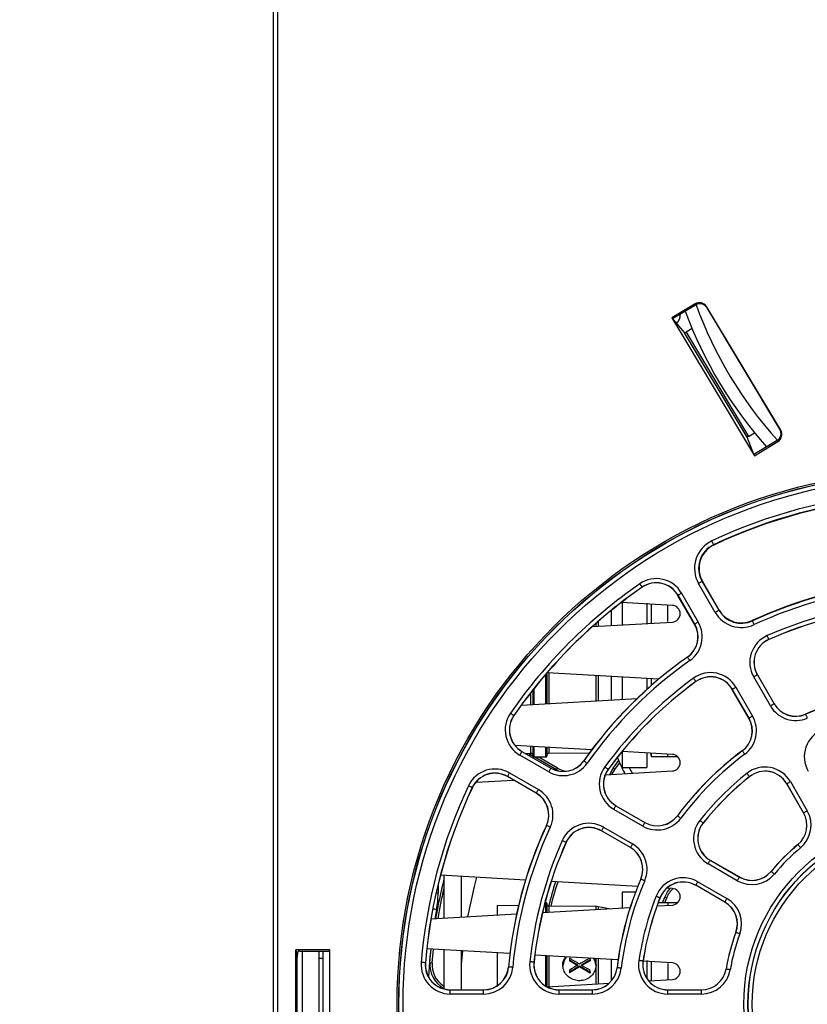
# Paper-space layout 'Sheet1' of a CAD drawing. Header units: millimetres. Extents: x 0 to 420, y 0 to 297.
# Tile 8 of 135: x 38 to 57, y 62 to 86. Entities that reach past the tile are written whole.
import ezdxf

# ---------------------------------------------------------------- set-up
doc = ezdxf.new("R2010")
doc.units = ezdxf.units.MM
doc.layers.add('SLD-0', color=179, linetype='Continuous')
doc.styles.add('SLDTEXTSTYLE1', font='TXT', dxfattribs={"width": 0.75})
doc.styles.add('SLDTEXTSTYLE3', font='TXT', dxfattribs={"width": 0.96})
doc.dimstyles.new('SLDDIMSTYLE2', dxfattribs={"dimtxt": 2.5, "dimasz": 3.302, "dimexe": 0, "dimexo": 0.0625, "dimtad": 1, "dimdec": 0, "dimlfac": 5, "dimrnd": 1e-09, "dimzin": 12, "dimdsep": 46, "dimtxsty": 'SLDTEXTSTYLE1', "dimblk1": 'NONE', "dimblk2": 'NONE', "dimsah": 1, "dimcen": 0.09, "dimadec": 0, "dimazin": 3, "dimtfac": 1, "dimtofl": 0, "dimtmove": 0, "dimatfit": 3, "dimldrblk": 'NONE', "dimfxl": 1, "dimfrac": 2, "dimtolj": 1, "dimtzin": 12, "dimarcsym": 0})
doc.dimstyles.new('SLDDIMSTYLE3', dxfattribs={"dimtxt": 2.5, "dimasz": 3.302, "dimexe": 0, "dimexo": 0.0625, "dimtad": 1, "dimdec": 1, "dimlfac": 5, "dimrnd": 1e-09, "dimzin": 4, "dimdsep": 46, "dimtxsty": 'SLDTEXTSTYLE1', "dimblk1": 'NONE', "dimblk2": 'NONE', "dimsah": 1, "dimcen": 0, "dimadec": 0, "dimazin": 1, "dimtfac": 1, "dimtmove": 0, "dimatfit": 3, "dimldrblk": 'NONE', "dimfxl": 1, "dimfrac": 2, "dimtolj": 1, "dimtzin": 12, "dimarcsym": 0})
doc.dimstyles.new('SLDDIMSTYLE4', dxfattribs={"dimtxt": 2.5, "dimasz": 3.302, "dimexe": 0, "dimexo": 0.0625, "dimtad": 1, "dimdec": 1, "dimlfac": 5, "dimrnd": 1e-09, "dimzin": 12, "dimdsep": 46, "dimtxsty": 'SLDTEXTSTYLE1', "dimblk1": 'NONE', "dimblk2": 'NONE', "dimsah": 1, "dimcen": 0, "dimadec": 0, "dimazin": 3, "dimtfac": 1, "dimtmove": 0, "dimatfit": 3, "dimldrblk": 'NONE', "dimfxl": 1, "dimfrac": 2, "dimtolj": 1, "dimtzin": 12, "dimarcsym": 0})

# ---------------------------------------------------------------- blocks, each defined once
blk = doc.blocks.new('_D_15')
at = {"layer": 'SLD-0', "color": 179}
for p, q in [((47.301, 108.626), (26.795, 108.626)), ((27.295, 105.626), (27.795, 108.626)), ((27.795, 108.626), (28.295, 105.626)), ((27.795, 108.626), (27.795, 105.626)), ((27.795, 47.375), (27.795, 108.626)), ((27.295, 105.626), (28.295, 105.626)), ((27.795, 47.375), (27.295, 50.375)), ((28.295, 50.375), (27.295, 50.375)), ((28.295, 50.375), (27.795, 47.375)), ((27.795, 47.375), (27.795, 50.375)), ((44.214, 47.375), (26.795, 47.375))]:
    blk.add_line(p, q, dxfattribs=at)
at = {"layer": 'SLD-0', "color": 179, "insert": (24.76, 75.23), "char_height": 2.5, "attachment_point": 1, "rotation": 90, "style": 'SLDTEXTSTYLE3'}
blk.add_mtext('306', dxfattribs=at)
blk = doc.blocks.new('_None')
blk = doc.blocks.new('_D_22')
at = {"layer": 'SLD-0', "color": 179}
for p, q in [((177.639, 244.196), (170.681, 237.013)), ((170.681, 237.013), (163.266, 229.357)), ((168.235, 235.206), (170.681, 237.013)), ((170.681, 237.013), (168.594, 234.858)), ((170.681, 237.013), (168.953, 234.51)), ((168.235, 235.206), (168.953, 234.51)), ((163.266, 229.357), (151.443, 229.357))]:
    blk.add_line(p, q, dxfattribs=at)
at = {"layer": 'SLD-0', "color": 179, "char_height": 2.5, "attachment_point": 1, "style": 'SLDTEXTSTYLE3'}
for s, insert in [('%%c', (150.193, 232.392)), ('20.0', (155.213, 232.43))]:
    blk.add_mtext(s, dxfattribs=dict(at, insert=insert))
blk = doc.blocks.new('_D_23')
at = {"layer": 'SLD-0', "color": 179}
for p, q in [((163.999, 261.493), (154.023, 261.493)), ((172.8, 249.896), (163.999, 261.493)), ((171.384, 252.588), (170.588, 251.984)), ((171.384, 252.588), (172.8, 249.896)), ((172.8, 249.896), (170.986, 252.286)), ((172.8, 249.896), (170.588, 251.984)), ((175.52, 246.312), (172.8, 249.896))]:
    blk.add_line(p, q, dxfattribs=at)
at = {"layer": 'SLD-0', "color": 179, "char_height": 2.5, "attachment_point": 1, "style": 'SLDTEXTSTYLE3'}
for s, insert in [('%%c', (152.773, 264.528)), ('9.0', (157.794, 264.566))]:
    blk.add_mtext(s, dxfattribs=dict(at, insert=insert))
blk = doc.blocks.new('_D_24')
at = {"layer": 'SLD-0', "color": 179}
for p, q in [((241.453, 256.697), (250.709, 264.131)), ((250.709, 264.131), (262.532, 264.131)), ((241.453, 256.697), (243.478, 258.965)), ((244.105, 258.186), (243.478, 258.965)), ((241.453, 256.697), (243.792, 258.576)), ((244.105, 258.186), (241.453, 256.697)), ((236.385, 252.627), (241.453, 256.697))]:
    blk.add_line(p, q, dxfattribs=at)
at = {"layer": 'SLD-0', "color": 179, "char_height": 2.5, "attachment_point": 1, "style": 'SLDTEXTSTYLE3'}
for s, insert in [('%%c', (251.047, 267.167)), ('13.0', (256.067, 267.205))]:
    blk.add_mtext(s, dxfattribs=dict(at, insert=insert))
blk = doc.blocks.new('_D_25')
at = {"layer": 'SLD-0', "color": 179}
for p, q in [((240.691, 239.098), (237.146, 235.226)), ((237.146, 235.226), (227.951, 225.18)), ((234.752, 233.35), (237.146, 235.226)), ((237.146, 235.226), (235.121, 233.013)), ((237.146, 235.226), (235.489, 232.675)), ((234.752, 233.35), (235.489, 232.675)), ((227.951, 225.18), (216.128, 225.18))]:
    blk.add_line(p, q, dxfattribs=at)
at = {"layer": 'SLD-0', "color": 179, "char_height": 2.5, "attachment_point": 1, "style": 'SLDTEXTSTYLE3'}
for s, insert in [('%%c', (214.878, 228.215)), ('10.5', (219.898, 228.254))]:
    blk.add_mtext(s, dxfattribs=dict(at, insert=insert))
blk = doc.blocks.new('_D_28')
at = {"layer": 'SLD-0', "color": 179}
for p, q in [((173.264, 174.39), (183.569, 183.365)), ((183.569, 183.365), (193.545, 183.365)), ((173.264, 174.39), (175.198, 176.738)), ((175.855, 175.984), (175.198, 176.738)), ((173.264, 174.39), (175.526, 176.361)), ((175.855, 175.984), (173.264, 174.39)), ((169.87, 171.435), (173.264, 174.39))]:
    blk.add_line(p, q, dxfattribs=at)
at = {"layer": 'SLD-0', "color": 179, "char_height": 2.5, "attachment_point": 1, "style": 'SLDTEXTSTYLE3'}
for s, insert in [('%%c', (183.906, 186.4)), ('9.0', (188.927, 186.438))]:
    blk.add_mtext(s, dxfattribs=dict(at, insert=insert))
blk = doc.blocks.new('_D_30')
at = {"layer": 'SLD-0', "color": 179}
for p, q in [((230.033, 164.087), (234.374, 159.249)), ((236.006, 156.682), (234.374, 159.249)), ((234.374, 159.249), (236.75, 157.35)), ((234.374, 159.249), (236.378, 157.016)), ((234.374, 159.249), (244.668, 147.778)), ((236.006, 156.682), (236.75, 157.35)), ((244.668, 147.778), (256.491, 147.778))]:
    blk.add_line(p, q, dxfattribs=at)
at = {"layer": 'SLD-0', "color": 179, "char_height": 2.5, "attachment_point": 1, "style": 'SLDTEXTSTYLE3'}
for s, insert in [('%%c', (245.006, 150.813)), ('13.0', (250.026, 150.851))]:
    blk.add_mtext(s, dxfattribs=dict(at, insert=insert))
blk = doc.blocks.new('_D_31')
at = {"layer": 'SLD-0', "color": 179}
for p, q in [((224.118, 191.46), (212.295, 191.46)), ((230.761, 181.361), (224.118, 191.46)), ((229.53, 184.142), (228.695, 183.593)), ((229.53, 184.142), (230.761, 181.361)), ((230.761, 181.361), (229.113, 183.868)), ((230.761, 181.361), (228.695, 183.593)), ((233.646, 176.975), (230.761, 181.361))]:
    blk.add_line(p, q, dxfattribs=at)
at = {"layer": 'SLD-0', "color": 179, "char_height": 2.5, "attachment_point": 1, "style": 'SLDTEXTSTYLE3'}
for s, insert in [('%%c', (211.045, 194.495)), ('10.5', (216.066, 194.534))]:
    blk.add_mtext(s, dxfattribs=dict(at, insert=insert))

psp = doc.layouts.new('Sheet1')

# ---------------------------------------------------------------- linework, layer by layer
at = {"layer": 'SLD-0', "color": 179, "linetype": 'Continuous', "lineweight": 25}
for p, q in [((43.948, 97.656), (43.948, 58.604)), ((43.954, 97.656), (43.954, 48.656)), ((43.958, 48.682), (43.958, 97.652)), ((44.058, 97.652), (44.058, 48.688)), ((54.103, 79.225), (53.539, 78.887)), ((54.115, 79.196), (53.56, 78.862)), ((54.115, 79.196), (54.103, 79.225)), ((56.163, 76.185), (54.377, 79.157)), ((54.377, 79.157), (54.389, 79.127)), ((56.142, 76.21), (54.389, 79.127)), ((53.539, 78.887), (55.531, 75.572)), ((53.539, 78.887), (53.56, 78.862)), ((53.56, 78.862), (53.848, 78.524)), ((54.028, 78.63), (53.884, 78.543)), ((55.356, 76.015), (53.848, 78.524)), ((53.884, 78.543), (55.389, 76.037)), ((55.389, 76.037), (55.534, 76.124)), ((56.142, 76.21), (56.163, 76.185)), ((55.519, 75.602), (55.356, 76.015)), ((56.074, 75.935), (55.519, 75.602)), ((55.531, 75.572), (56.094, 75.911)), ((56.094, 75.911), (56.074, 75.935)), ((55.531, 75.572), (55.519, 75.602)), ((54.513, 73.504), (54.505, 73.521)), ((54.521, 73.487), (54.513, 73.504)), ((54.528, 73.471), (54.521, 73.487)), ((54.535, 73.458), (54.528, 73.471)), ((54.54, 73.447), (54.535, 73.458)), ((54.544, 73.438), (54.54, 73.447)), ((54.547, 73.433), (54.544, 73.438)), ((54.548, 73.431), (54.547, 73.433)), ((54.548, 73.431), (54.551, 73.423)), ((52.77, 72.491), (52.781, 72.475)), ((52.781, 72.475), (52.792, 72.46)), ((54.186, 72.5), (54.202, 72.509)), ((54.587, 71.804), (54.186, 72.5)), ((54.202, 72.509), (54.218, 72.518)), ((54.218, 72.518), (54.233, 72.527)), ((54.233, 72.527), (54.246, 72.535)), ((54.246, 72.535), (54.257, 72.541)), ((54.257, 72.541), (54.265, 72.545)), ((54.265, 72.545), (54.27, 72.548)), ((54.27, 72.548), (54.272, 72.549)), ((54.272, 72.549), (54.28, 72.554)), ((54.272, 72.549), (54.674, 71.854)), ((54.681, 71.859), (54.28, 72.554)), ((52.792, 72.46), (52.802, 72.446)), ((52.802, 72.446), (52.81, 72.433)), ((52.81, 72.433), (52.817, 72.423)), ((52.817, 72.423), (52.823, 72.415)), ((52.823, 72.415), (52.826, 72.41)), ((52.826, 72.41), (52.827, 72.409)), ((52.827, 72.409), (52.829, 72.407)), ((53.731, 72.237), (53.718, 72.229)), ((53.746, 72.246), (53.731, 72.237)), ((53.762, 72.255), (53.746, 72.246)), ((53.779, 72.265), (53.762, 72.255)), ((53.779, 72.265), (54.18, 71.569)), ((53.555, 71.971), (52.328, 72.041)), ((52.344, 72.053), (52.344, 71.502)), ((52.944, 72.028), (52.944, 71.536)), ((53.044, 72), (53.044, 71.542)), ((53.692, 72.215), (53.69, 72.213)), ((54.091, 71.518), (53.69, 72.213)), ((53.694, 72.216), (53.692, 72.215)), ((54.094, 71.519), (53.692, 72.215)), ((53.699, 72.219), (53.694, 72.216)), ((53.707, 72.223), (53.699, 72.219)), ((53.718, 72.229), (53.707, 72.223)), ((53.444, 71.584), (53.444, 71.959)), ((54.587, 71.804), (54.604, 71.814)), ((54.604, 71.814), (54.62, 71.823)), ((54.62, 71.823), (54.635, 71.832)), ((54.635, 71.832), (54.648, 71.839)), ((54.648, 71.839), (54.659, 71.845)), ((54.659, 71.845), (54.667, 71.85)), ((54.667, 71.85), (54.672, 71.853)), ((54.672, 71.853), (54.674, 71.854)), ((54.674, 71.854), (54.681, 71.859)), ((51.631, 71.461), (53.555, 71.571)), ((54.101, 71.523), (54.095, 71.52)), ((54.109, 71.528), (54.101, 71.523)), ((54.119, 71.534), (54.109, 71.528)), ((54.132, 71.542), (54.119, 71.534)), ((54.147, 71.55), (54.132, 71.542)), ((54.163, 71.56), (54.147, 71.55)), ((54.18, 71.569), (54.163, 71.56)), ((55.482, 71.599), (55.478, 71.607)), ((55.483, 71.597), (55.482, 71.599)), ((55.485, 71.592), (55.483, 71.597)), ((55.489, 71.583), (55.485, 71.592)), ((55.495, 71.572), (55.489, 71.583)), ((55.501, 71.558), (55.495, 71.572)), ((55.508, 71.543), (55.501, 71.558)), ((55.516, 71.526), (55.508, 71.543)), ((55.524, 71.508), (55.516, 71.526)), ((54.094, 71.519), (54.091, 71.518)), ((54.095, 71.52), (54.094, 71.519)), ((55.844, 71.226), (55.836, 71.244)), ((55.852, 71.209), (55.844, 71.226)), ((55.859, 71.194), (55.852, 71.209)), ((55.865, 71.18), (55.859, 71.194)), ((55.87, 71.168), (55.865, 71.18)), ((55.874, 71.16), (55.87, 71.168)), ((55.876, 71.155), (55.874, 71.16)), ((55.877, 71.152), (55.876, 71.155)), ((55.877, 71.152), (55.878, 71.15)), ((53.918, 70.725), (53.916, 70.727)), ((53.918, 70.725), (53.919, 70.723)), ((53.919, 70.723), (53.922, 70.718)), ((53.922, 70.718), (53.928, 70.71)), ((53.928, 70.71), (53.935, 70.7)), ((53.935, 70.7), (53.944, 70.688)), ((53.944, 70.688), (53.953, 70.674)), ((53.953, 70.674), (53.964, 70.659)), ((53.964, 70.659), (53.975, 70.643)), ((50.534, 70.343), (50.534, 69.607)), ((53.227, 70.198), (50.541, 70.352)), ((52.344, 70.249), (52.344, 69.71)), ((52.944, 70.214), (52.944, 69.952)), ((53.044, 70.208), (53.044, 70.041)), ((54.062, 70.22), (54.074, 70.204)), ((54.074, 70.204), (54.085, 70.189)), ((54.085, 70.189), (54.095, 70.175)), ((54.095, 70.175), (54.104, 70.163)), ((54.104, 70.163), (54.111, 70.153)), ((54.111, 70.153), (54.117, 70.145)), ((54.117, 70.145), (54.12, 70.141)), ((54.12, 70.141), (54.121, 70.139)), ((54.121, 70.139), (54.123, 70.137)), ((55.53, 70.26), (55.513, 70.251)), ((55.916, 69.554), (55.513, 70.251)), ((55.546, 70.27), (55.53, 70.26)), ((55.561, 70.278), (55.546, 70.27)), ((55.574, 70.286), (55.561, 70.278)), ((55.585, 70.292), (55.574, 70.286)), ((55.593, 70.297), (55.585, 70.292)), ((55.598, 70.3), (55.593, 70.297)), ((55.6, 70.301), (55.598, 70.3)), ((55.6, 70.301), (55.602, 70.302)), ((55.6, 70.301), (56.002, 69.604)), ((55.602, 70.302), (56.004, 69.605)), ((50.204, 69.588), (50.204, 69.943)), ((54.998, 69.953), (54.996, 69.952)), ((55.398, 69.255), (54.996, 69.952)), ((55, 69.954), (54.998, 69.953)), ((55.4, 69.256), (54.998, 69.953)), ((55.005, 69.957), (55, 69.954)), ((55.013, 69.962), (55.005, 69.957)), ((55.024, 69.968), (55.013, 69.962)), ((55.037, 69.976), (55.024, 69.968)), ((55.052, 69.984), (55.037, 69.976)), ((55.068, 69.993), (55.052, 69.984)), ((55.084, 70.003), (55.068, 69.993)), ((55.084, 70.003), (55.487, 69.306)), ((49.922, 69.572), (52.707, 69.731)), ((55.932, 69.563), (55.916, 69.554)), ((55.948, 69.572), (55.932, 69.563)), ((55.963, 69.581), (55.948, 69.572)), ((55.976, 69.589), (55.963, 69.581)), ((55.987, 69.595), (55.976, 69.589)), ((55.995, 69.599), (55.987, 69.595)), ((56, 69.602), (55.995, 69.599)), ((56.002, 69.604), (56, 69.602)), ((56.002, 69.604), (56.004, 69.605)), ((49.659, 69.379), (49.675, 69.368)), ((49.675, 69.368), (49.69, 69.358)), ((49.69, 69.358), (49.704, 69.348)), ((49.704, 69.348), (49.716, 69.339)), ((49.716, 69.339), (49.727, 69.332)), ((49.727, 69.332), (49.734, 69.327)), ((49.734, 69.327), (49.739, 69.324)), ((49.739, 69.324), (49.741, 69.322)), ((49.741, 69.322), (49.743, 69.321)), ((55.4, 69.256), (55.398, 69.255)), ((55.402, 69.257), (55.4, 69.256)), ((55.407, 69.26), (55.402, 69.257)), ((55.415, 69.265), (55.407, 69.26)), ((55.426, 69.271), (55.415, 69.265)), ((55.439, 69.278), (55.426, 69.271)), ((55.454, 69.287), (55.439, 69.278)), ((55.47, 69.296), (55.454, 69.287)), ((55.487, 69.306), (55.47, 69.296)), ((56.763, 69.352), (56.762, 69.354)), ((56.764, 69.35), (56.763, 69.352)), ((56.766, 69.344), (56.764, 69.35)), ((56.77, 69.336), (56.766, 69.344)), ((56.774, 69.324), (56.77, 69.336)), ((56.78, 69.31), (56.774, 69.324)), ((56.787, 69.295), (56.78, 69.31)), ((56.795, 69.278), (56.787, 69.295)), ((56.802, 69.26), (56.795, 69.278)), ((51.615, 68.499), (49.768, 68.604)), ((49.931, 68.451), (49.926, 68.443)), ((49.934, 68.456), (49.931, 68.451)), ((49.935, 68.458), (49.934, 68.456)), ((49.935, 68.458), (49.936, 68.46)), ((49.935, 68.458), (50.63, 68.056)), ((49.936, 68.46), (50.632, 68.058)), ((50.204, 68.345), (50.204, 68.579)), ((50.534, 68.56), (50.534, 68.345)), ((52.344, 68.455), (52.344, 68.075)), ((53.555, 68.388), (52.345, 68.457)), ((55.238, 68.471), (55.237, 68.473)), ((55.238, 68.471), (55.239, 68.47)), ((55.239, 68.47), (55.243, 68.465)), ((55.243, 68.465), (55.249, 68.457)), ((55.249, 68.457), (55.256, 68.447)), ((55.256, 68.447), (55.265, 68.435)), ((49.895, 68.388), (49.885, 68.371)), ((50.58, 67.97), (49.885, 68.371)), ((49.904, 68.404), (49.895, 68.388)), ((49.913, 68.419), (49.904, 68.404)), ((49.92, 68.432), (49.913, 68.419)), ((49.926, 68.443), (49.92, 68.432)), ((50.027, 68.408), (50.153, 68.409)), ((50.143, 68.409), (50.112, 68.358)), ((50.205, 68.339), (50.127, 68.384)), ((50.224, 68.325), (50.514, 68.325)), ((50.767, 68.015), (50.229, 68.325)), ((50.792, 68.058), (50.329, 68.325)), ((50.583, 68.413), (51.558, 68.421)), ((51.425, 68.232), (51.423, 68.233)), ((51.425, 68.232), (51.427, 68.231)), ((51.427, 68.231), (51.432, 68.227)), ((51.432, 68.227), (51.439, 68.222)), ((51.439, 68.222), (51.449, 68.215)), ((51.449, 68.215), (51.462, 68.206)), ((52.132, 68.057), (52.263, 68.232)), ((52.944, 68.423), (52.944, 68.075)), ((53.03, 68.418), (53.044, 68.335)), ((53.044, 68.417), (53.044, 68.335)), ((53.044, 68.335), (53.679, 68.335)), ((53.444, 68.335), (53.444, 68.394)), ((55.265, 68.435), (55.275, 68.422)), ((55.275, 68.422), (55.286, 68.407)), ((55.286, 68.407), (55.298, 68.391)), ((50.59, 67.986), (50.58, 67.97)), ((50.599, 68.002), (50.59, 67.986)), ((50.608, 68.017), (50.599, 68.002)), ((50.616, 68.03), (50.608, 68.017)), ((50.622, 68.041), (50.616, 68.03)), ((50.626, 68.049), (50.622, 68.041)), ((50.629, 68.054), (50.626, 68.049)), ((50.63, 68.056), (50.629, 68.054)), ((50.63, 68.056), (50.632, 68.058)), ((50.767, 68.015), (50.792, 68.058)), ((50.815, 67.989), (50.767, 68.015)), ((51.462, 68.206), (51.476, 68.196)), ((51.476, 68.196), (51.491, 68.186)), ((51.491, 68.186), (51.507, 68.175)), ((51.93, 68.087), (51.946, 68.076)), ((51.94, 67.896), (53.555, 67.988)), ((51.946, 68.076), (51.961, 68.065)), ((51.961, 68.065), (51.974, 68.055)), ((51.974, 68.055), (51.987, 68.046)), ((51.987, 68.046), (51.997, 68.039)), ((51.997, 68.039), (52.004, 68.033)), ((52.004, 68.033), (52.009, 68.03)), ((52.009, 68.03), (52.011, 68.028)), ((52.011, 68.028), (52.013, 68.027)), ((52.064, 67.939), (52.132, 68.057)), ((52.11, 67.918), (52.173, 68.027)), ((52.132, 68.057), (52.173, 68.027)), ((52.173, 68.027), (52.287, 68.18)), ((52.344, 68.075), (52.944, 68.075)), ((48.825, 67.717), (49.732, 67.769)), ((49.588, 67.856), (49.586, 67.854)), ((50.282, 67.452), (49.586, 67.854)), ((49.588, 67.856), (49.589, 67.858)), ((50.283, 67.454), (49.588, 67.856)), ((49.589, 67.858), (49.592, 67.863)), ((49.592, 67.863), (49.596, 67.871)), ((49.596, 67.871), (49.603, 67.882)), ((49.603, 67.882), (49.61, 67.895)), ((49.61, 67.895), (49.619, 67.91)), ((49.619, 67.91), (49.628, 67.926)), ((49.628, 67.926), (49.638, 67.942)), ((49.638, 67.942), (50.333, 67.541)), ((52.049, 67.902), (52.064, 67.939)), ((52.104, 67.905), (52.11, 67.918)), ((55.361, 67.917), (55.349, 67.932)), ((55.372, 67.902), (55.361, 67.917)), ((55.383, 67.889), (55.372, 67.902)), ((55.392, 67.877), (55.383, 67.889)), ((55.4, 67.867), (55.392, 67.877)), ((55.406, 67.86), (55.4, 67.867)), ((55.41, 67.855), (55.406, 67.86)), ((55.411, 67.854), (55.41, 67.855)), ((55.411, 67.854), (55.412, 67.852)), ((56.378, 67.724), (56.395, 67.734)), ((56.395, 67.734), (56.8, 67.032)), ((48.669, 67.626), (48.651, 67.634)), ((48.686, 67.618), (48.669, 67.626)), ((48.701, 67.611), (48.686, 67.618)), ((48.715, 67.604), (48.701, 67.611)), ((48.726, 67.599), (48.715, 67.604)), ((48.734, 67.595), (48.726, 67.599)), ((48.74, 67.592), (48.734, 67.595)), ((48.742, 67.591), (48.74, 67.592)), ((48.742, 67.591), (48.744, 67.59)), ((50.305, 67.493), (50.314, 67.508)), ((50.314, 67.508), (50.323, 67.524)), ((50.323, 67.524), (50.333, 67.541)), ((56.308, 67.684), (56.306, 67.682)), ((56.711, 66.981), (56.306, 67.682)), ((56.308, 67.684), (56.31, 67.685)), ((56.713, 66.982), (56.308, 67.684)), ((56.31, 67.685), (56.315, 67.688)), ((56.315, 67.688), (56.323, 67.692)), ((56.323, 67.692), (56.334, 67.699)), ((56.334, 67.699), (56.347, 67.706)), ((56.347, 67.706), (56.362, 67.715)), ((56.362, 67.715), (56.378, 67.724)), ((50.283, 67.454), (50.282, 67.452)), ((50.283, 67.454), (50.284, 67.456)), ((50.284, 67.456), (50.287, 67.461)), ((50.287, 67.461), (50.292, 67.469)), ((50.292, 67.469), (50.298, 67.48)), ((50.298, 67.48), (50.305, 67.493)), ((52.156, 67.082), (52.147, 67.065)), ((52.844, 66.663), (52.147, 67.065)), ((52.166, 67.098), (52.156, 67.082)), ((52.174, 67.113), (52.166, 67.098)), ((52.182, 67.126), (52.174, 67.113)), ((52.188, 67.137), (52.182, 67.126)), ((52.193, 67.145), (52.188, 67.137)), ((52.196, 67.15), (52.193, 67.145)), ((52.197, 67.152), (52.196, 67.15)), ((52.197, 67.152), (52.198, 67.154)), ((52.197, 67.152), (52.894, 66.75)), ((52.198, 67.154), (52.895, 66.752)), ((56.783, 67.022), (56.8, 67.032)), ((53.678, 66.912), (53.676, 66.913)), ((53.678, 66.912), (53.68, 66.91)), ((53.68, 66.91), (53.685, 66.907)), ((53.685, 66.907), (53.692, 66.901)), ((53.692, 66.901), (53.702, 66.894)), ((53.702, 66.894), (53.714, 66.885)), ((53.714, 66.885), (53.728, 66.875)), ((53.728, 66.875), (53.743, 66.863)), ((53.743, 66.863), (53.759, 66.852)), ((54.233, 66.789), (54.218, 66.801)), ((54.248, 66.777), (54.233, 66.789)), ((56.713, 66.982), (56.711, 66.981)), ((56.713, 66.982), (56.715, 66.983)), ((56.715, 66.983), (56.72, 66.986)), ((56.72, 66.986), (56.728, 66.991)), ((56.728, 66.991), (56.739, 66.997)), ((56.739, 66.997), (56.752, 67.004)), ((56.752, 67.004), (56.767, 67.013)), ((56.767, 67.013), (56.783, 67.022)), ((50.528, 66.678), (50.526, 66.679)), ((50.53, 66.677), (50.528, 66.678)), ((50.535, 66.675), (50.53, 66.677)), ((50.544, 66.671), (50.535, 66.675)), ((50.555, 66.666), (50.544, 66.671)), ((50.569, 66.659), (50.555, 66.666)), ((50.584, 66.652), (50.569, 66.659)), ((50.601, 66.644), (50.584, 66.652)), ((50.619, 66.636), (50.601, 66.644)), ((51.849, 66.55), (51.848, 66.548)), ((51.85, 66.552), (51.849, 66.55)), ((52.546, 66.148), (51.849, 66.55)), ((51.853, 66.557), (51.85, 66.552)), ((51.858, 66.565), (51.853, 66.557)), ((51.864, 66.576), (51.858, 66.565)), ((51.872, 66.589), (51.864, 66.576)), ((51.88, 66.604), (51.872, 66.589)), ((51.889, 66.62), (51.88, 66.604)), ((51.899, 66.637), (51.889, 66.62)), ((51.899, 66.637), (52.596, 66.234)), ((52.853, 66.68), (52.844, 66.663)), ((52.863, 66.696), (52.853, 66.68)), ((52.871, 66.711), (52.863, 66.696)), ((52.879, 66.724), (52.871, 66.711)), ((52.885, 66.734), (52.879, 66.724)), ((52.89, 66.743), (52.885, 66.734)), ((52.893, 66.748), (52.89, 66.743)), ((52.894, 66.75), (52.893, 66.748)), ((52.894, 66.75), (52.895, 66.752)), ((54.261, 66.767), (54.248, 66.777)), ((54.273, 66.757), (54.261, 66.767)), ((54.282, 66.75), (54.273, 66.757)), ((54.29, 66.744), (54.282, 66.75)), ((54.294, 66.74), (54.29, 66.744)), ((54.296, 66.739), (54.294, 66.74)), ((54.296, 66.739), (54.298, 66.737)), ((50.923, 66.306), (50.906, 66.313)), ((52.545, 66.145), (51.848, 66.548)), ((50.94, 66.298), (50.923, 66.306)), ((50.956, 66.291), (50.94, 66.298)), ((50.97, 66.285), (50.956, 66.291)), ((50.981, 66.28), (50.97, 66.285)), ((50.99, 66.276), (50.981, 66.28)), ((50.995, 66.274), (50.99, 66.276)), ((50.997, 66.273), (50.995, 66.274)), ((50.997, 66.273), (50.999, 66.272)), ((52.546, 66.148), (52.545, 66.145)), ((52.547, 66.15), (52.546, 66.148)), ((52.55, 66.155), (52.547, 66.15)), ((52.555, 66.163), (52.55, 66.155)), ((52.561, 66.173), (52.555, 66.163)), ((52.569, 66.187), (52.561, 66.173)), ((52.577, 66.201), (52.569, 66.187)), ((52.587, 66.217), (52.577, 66.201)), ((52.596, 66.234), (52.587, 66.217)), ((56.577, 66.218), (56.575, 66.219)), ((56.578, 66.216), (56.577, 66.218)), ((56.582, 66.211), (56.578, 66.216)), ((56.588, 66.204), (56.582, 66.211)), ((56.596, 66.195), (56.588, 66.204)), ((56.606, 66.183), (56.596, 66.195)), ((56.617, 66.17), (56.606, 66.183)), ((56.628, 66.155), (56.617, 66.17)), ((56.641, 66.141), (56.628, 66.155)), ((54.462, 65.835), (54.465, 65.84)), ((54.465, 65.84), (54.466, 65.842)), ((54.466, 65.842), (54.467, 65.844)), ((54.466, 65.842), (55.168, 65.437)), ((54.467, 65.844), (55.169, 65.439)), ((54.416, 65.755), (54.426, 65.772)), ((55.118, 65.35), (54.416, 65.755)), ((54.426, 65.772), (54.435, 65.788)), ((54.435, 65.788), (54.444, 65.803)), ((54.444, 65.803), (54.451, 65.816)), ((54.451, 65.816), (54.457, 65.827)), ((54.457, 65.827), (54.462, 65.835)), ((50.021, 65.365), (47.975, 65.482)), ((48.058, 65.477), (48.058, 64.448)), ((48.474, 65.453), (48.474, 64.472)), ((48.847, 65.432), (48.787, 65.206)), ((52.798, 65.387), (52.796, 65.388)), ((52.8, 65.386), (52.798, 65.387)), ((52.806, 65.384), (52.8, 65.386)), ((52.814, 65.38), (52.806, 65.384)), ((52.826, 65.375), (52.814, 65.38)), ((52.839, 65.369), (52.826, 65.375)), ((52.855, 65.362), (52.839, 65.369)), ((55.118, 65.35), (55.128, 65.367)), ((55.128, 65.367), (55.137, 65.383)), ((55.137, 65.383), (55.145, 65.398)), ((55.145, 65.398), (55.153, 65.411)), ((55.153, 65.411), (55.159, 65.421)), ((55.159, 65.421), (55.164, 65.43)), ((55.164, 65.43), (55.167, 65.435)), ((55.167, 65.435), (55.168, 65.437)), ((55.168, 65.437), (55.169, 65.439)), ((55.932, 65.573), (55.93, 65.575)), ((55.934, 65.572), (55.932, 65.573)), ((55.938, 65.568), (55.934, 65.572)), ((55.946, 65.562), (55.938, 65.568)), ((55.955, 65.554), (55.946, 65.562)), ((55.967, 65.544), (55.955, 65.554)), ((55.98, 65.533), (55.967, 65.544)), ((55.994, 65.521), (55.98, 65.533)), ((56.009, 65.509), (55.994, 65.521)), ((48.787, 65.206), (48.628, 64.481)), ((52.722, 65.21), (50.639, 65.329)), ((52.872, 65.355), (52.855, 65.362)), ((52.89, 65.347), (52.872, 65.355)), ((53.555, 65.163), (53.423, 65.17)), ((53.437, 65.08), (53.505, 65.165)), ((54.119, 65.24), (54.117, 65.238)), ((54.819, 64.832), (54.117, 65.238)), ((54.119, 65.24), (54.12, 65.242)), ((54.82, 64.835), (54.119, 65.24)), ((54.12, 65.242), (54.123, 65.247)), ((54.123, 65.247), (54.127, 65.255)), ((54.127, 65.255), (54.134, 65.266)), ((54.134, 65.266), (54.141, 65.279)), ((54.141, 65.279), (54.15, 65.294)), ((54.15, 65.294), (54.159, 65.31)), ((54.159, 65.31), (54.169, 65.326)), ((54.169, 65.326), (54.87, 64.921)), ((52.669, 65.075), (52.344, 65.075)), ((52.344, 65.075), (52.344, 64.694)), ((53.182, 64.968), (53.164, 64.975)), ((53.199, 64.961), (53.182, 64.968)), ((53.215, 64.955), (53.199, 64.961)), ((53.229, 64.949), (53.215, 64.955)), ((53.24, 64.945), (53.229, 64.949)), ((53.249, 64.941), (53.24, 64.945)), ((53.255, 64.939), (53.249, 64.941)), ((53.257, 64.938), (53.255, 64.939)), ((53.257, 64.938), (53.259, 64.938)), ((53.319, 64.815), (53.372, 64.956)), ((53.372, 64.956), (53.437, 65.08)), ((53.372, 64.956), (53.419, 64.938)), ((53.372, 64.815), (53.419, 64.938)), ((54.851, 64.888), (54.861, 64.904)), ((54.861, 64.904), (54.87, 64.921)), ((49.852, 64.744), (49.344, 64.749)), ((49.344, 64.749), (49.344, 64.522)), ((50.431, 64.584), (52.539, 64.705)), ((50.514, 64.825), (50.491, 64.825)), ((50.534, 64.805), (50.534, 64.59)), ((51.719, 64.728), (50.583, 64.738)), ((52.038, 64.676), (51.768, 64.724)), ((53.185, 64.742), (53.555, 64.763)), ((53.444, 64.815), (53.212, 64.815)), ((53.679, 64.815), (53.444, 64.815)), ((53.444, 64.815), (53.444, 64.757)), ((54.82, 64.835), (54.819, 64.832)), ((54.82, 64.835), (54.821, 64.837)), ((54.821, 64.837), (54.824, 64.842)), ((54.824, 64.842), (54.829, 64.85)), ((54.829, 64.85), (54.835, 64.861)), ((54.835, 64.861), (54.843, 64.874)), ((54.843, 64.874), (54.851, 64.888)), ((47.748, 64.431), (49.808, 64.549)), ((55.084, 64.104), (55.082, 64.105)), ((55.086, 64.104), (55.084, 64.104)), ((55.092, 64.102), (55.086, 64.104)), ((55.101, 64.098), (55.092, 64.102)), ((55.112, 64.094), (55.101, 64.098)), ((55.127, 64.089), (55.112, 64.094)), ((55.143, 64.083), (55.127, 64.089)), ((55.16, 64.077), (55.143, 64.083)), ((55.178, 64.07), (55.16, 64.077)), ((49.647, 63.595), (47.647, 63.709)), ((45.318, 63.688), (44.496, 63.688)), ((44.496, 59.625), (44.496, 63.688)), ((44.496, 63.688), (44.527, 63.499)), ((44.527, 63.499), (44.553, 63.654)), ((44.527, 59.813), (44.527, 63.499)), ((44.593, 63.656), (45.313, 63.656)), ((44.654, 59.656), (44.654, 63.656)), ((45.054, 59.656), (45.054, 63.656)), ((45.154, 63.478), (45.054, 63.478)), ((45.154, 59.656), (45.154, 63.656)), ((45.313, 63.656), (45.318, 63.688)), ((45.318, 59.625), (45.318, 63.688)), ((47.724, 63.379), (47.755, 63.703)), ((47.775, 63.375), (47.806, 63.7)), ((48.058, 63.686), (48.058, 62.746)), ((48.474, 63.662), (48.474, 62.726)), ((48.505, 63.66), (48.474, 63.334)), ((49.344, 63.612), (49.344, 62.824)), ((52.249, 63.446), (50.247, 63.56)), ((50.534, 63.544), (50.534, 63.35)), ((50.999, 63.517), (50.949, 63.438)), ((51.079, 63.483), (51.079, 63.438)), ((51.579, 63.442), (51.579, 63.487)), ((51.688, 63.438), (51.666, 63.479)), ((47.532, 63.382), (47.512, 63.384)), ((47.55, 63.381), (47.532, 63.382)), ((47.567, 63.379), (47.55, 63.381)), ((47.582, 63.378), (47.567, 63.379)), ((47.595, 63.377), (47.582, 63.378)), ((47.604, 63.376), (47.595, 63.377)), ((47.61, 63.376), (47.604, 63.376)), ((47.612, 63.376), (47.61, 63.376)), ((47.612, 63.376), (47.615, 63.375)), ((47.724, 63.379), (47.775, 63.375)), ((49.616, 63.273), (49.613, 63.273)), ((49.618, 63.273), (49.616, 63.273)), ((49.624, 63.272), (49.618, 63.273)), ((49.633, 63.272), (49.624, 63.272)), ((49.645, 63.271), (49.633, 63.272)), ((49.66, 63.269), (49.645, 63.271)), ((49.677, 63.268), (49.66, 63.269)), ((49.696, 63.266), (49.677, 63.268)), ((49.715, 63.264), (49.696, 63.266)), ((50.144, 63.398), (50.125, 63.4)), ((50.163, 63.396), (50.144, 63.398)), ((50.18, 63.395), (50.163, 63.396)), ((50.195, 63.393), (50.18, 63.395)), ((50.207, 63.392), (50.195, 63.393)), ((50.217, 63.391), (50.207, 63.392)), ((50.223, 63.39), (50.217, 63.391)), ((50.225, 63.39), (50.223, 63.39)), ((50.225, 63.39), (50.227, 63.389)), ((50.534, 63.35), (50.534, 62.801)), ((50.949, 63.438), (50.919, 63.299)), ((51.079, 63.438), (51.079, 63.419)), ((51.283, 63.3), (51.079, 63.419)), ((51.324, 63.277), (51.079, 63.135)), ((51.324, 63.297), (51.324, 63.277)), ((51.579, 63.129), (51.324, 63.277)), ((51.579, 63.425), (51.364, 63.3)), ((51.579, 63.442), (51.579, 63.425)), ((51.719, 63.299), (51.688, 63.438)), ((52.227, 63.256), (52.225, 63.257)), ((52.229, 63.256), (52.227, 63.256)), ((52.235, 63.255), (52.229, 63.256)), ((52.245, 63.254), (52.235, 63.255)), ((52.257, 63.253), (52.245, 63.254)), ((52.272, 63.251), (52.257, 63.253)), ((52.289, 63.249), (52.272, 63.251)), ((52.307, 63.247), (52.289, 63.249)), ((52.326, 63.245), (52.307, 63.247)), ((52.769, 63.428), (52.75, 63.43)), ((52.787, 63.425), (52.769, 63.428)), ((52.804, 63.422), (52.787, 63.425)), ((52.819, 63.42), (52.804, 63.422)), ((52.831, 63.418), (52.819, 63.42)), ((52.841, 63.417), (52.831, 63.418)), ((52.846, 63.416), (52.841, 63.417)), ((52.849, 63.416), (52.846, 63.416)), ((52.849, 63.416), (52.851, 63.415)), ((53.555, 63.371), (52.85, 63.411)), ((52.944, 63.428), (52.944, 62.996)), ((53.044, 63.4), (53.044, 62.942)), ((53.444, 63.354), (53.444, 62.965)), ((51.079, 63.201), (51.079, 63.153)), ((51.079, 63.153), (51.079, 63.135)), ((51.579, 63.145), (51.579, 63.193)), ((51.579, 63.145), (51.579, 63.129)), ((54.848, 63.224), (54.846, 63.224)), ((54.851, 63.224), (54.848, 63.224)), ((54.856, 63.223), (54.851, 63.224)), ((54.866, 63.221), (54.856, 63.223)), ((54.878, 63.219), (54.866, 63.221)), ((54.893, 63.216), (54.878, 63.219)), ((54.91, 63.213), (54.893, 63.216)), ((54.928, 63.21), (54.91, 63.213)), ((54.947, 63.207), (54.928, 63.21)), ((50.538, 62.799), (52.035, 62.884)), ((52.986, 62.939), (53.555, 62.971)), ((48.213, 62.724), (48.213, 62.726)), ((48.213, 62.726), (49.015, 62.726)), ((48.213, 62.624), (48.213, 62.724)), ((48.213, 62.724), (49.015, 62.724)), ((49.015, 62.624), (48.213, 62.624)), ((49.015, 62.724), (49.015, 62.726)), ((49.015, 62.624), (49.015, 62.724)), ((50.824, 62.726), (51.629, 62.726)), ((50.824, 62.724), (50.824, 62.726)), ((50.824, 62.724), (51.629, 62.724)), ((50.824, 62.724), (50.824, 62.624)), ((51.629, 62.624), (50.824, 62.624)), ((51.629, 62.724), (51.629, 62.726)), ((51.629, 62.724), (51.629, 62.624)), ((53.444, 62.724), (53.444, 62.726)), ((53.444, 62.726), (54.255, 62.726)), ((53.444, 62.624), (53.444, 62.724)), ((53.444, 62.724), (54.255, 62.724)), ((54.255, 62.624), (53.444, 62.624)), ((54.255, 62.724), (54.255, 62.726)), ((54.255, 62.624), (54.255, 62.724))]:
    psp.add_line(p, q, dxfattribs=at)
at = {"layer": 'SLD-0', "color": 8, "linetype": 'Continuous', "lineweight": 25}
for p, q in [((52.095, 71.488), (52.095, 71.857)), ((51.719, 71.466), (51.719, 71.539)), ((51.768, 71.582), (51.768, 71.469)), ((50.583, 70.349), (50.583, 69.61)), ((50.514, 69.606), (50.514, 70.319)), ((51.719, 69.675), (51.719, 70.284)), ((51.768, 70.281), (51.768, 69.678)), ((52.095, 69.696), (52.095, 70.263)), ((50.153, 69.585), (50.153, 69.879)), ((50.224, 69.968), (50.224, 69.589)), ((50.153, 68.409), (50.153, 68.582)), ((50.224, 68.578), (50.224, 68.325)), ((50.514, 68.325), (50.514, 68.562)), ((50.583, 68.558), (50.583, 68.413)), ((48.855, 67.719), (48.882, 67.775)), ((48.882, 67.775), (48.883, 67.779)), ((47.919, 65.258), (47.919, 65.049)), ((47.919, 65.049), (47.87, 65.049)), ((47.8, 64.669), (47.791, 64.671)), ((47.791, 64.671), (47.791, 64.671)), ((47.813, 64.667), (47.8, 64.669)), ((47.828, 64.664), (47.813, 64.667)), ((47.844, 64.661), (47.828, 64.664)), ((47.863, 64.657), (47.844, 64.661)), ((47.882, 64.654), (47.863, 64.657)), ((50.514, 64.589), (50.514, 64.825)), ((50.583, 64.738), (50.583, 64.593)), ((51.719, 64.658), (51.719, 64.728)), ((51.768, 64.724), (51.768, 64.661)), ((47.882, 64.654), (47.843, 64.436)), ((47.722, 63.52), (47.686, 63.038)), ((47.741, 63.704), (47.722, 63.52)), ((50.514, 63.359), (50.514, 63.545)), ((50.583, 63.541), (50.583, 63.321)), ((51.719, 63.317), (51.719, 63.476)), ((51.768, 63.473), (51.768, 62.869)), ((50.514, 62.813), (50.514, 63.359)), ((50.583, 63.321), (50.583, 62.777)), ((51.719, 62.866), (51.719, 63.317)), ((52.095, 62.949), (52.095, 63.454))]:
    psp.add_line(p, q, dxfattribs=at)
at = {"layer": 'SLD-0', "color": 179, "linetype": 'Continuous', "lineweight": 25}
for radius in [12.84, 12.8, 12.796, 12.696, 4.499, 4.399, 4.396, 4.296]:
    psp.add_circle((59.774, 62.376), radius, dxfattribs=at)
at = {"layer": 'SLD-0', "color": 8, "linetype": 'Continuous', "lineweight": 25}
psp.add_arc((63.434, 82.576), 9.9, 199.9265, 222.0735, dxfattribs=at)
at = {"layer": 'SLD-0', "color": 179, "linetype": 'Continuous', "lineweight": 25}
for centre, radius, start, end in [((53.544, 78.938), 0.2, 299.9651, 9.5538), ((63.434, 82.576), 10.2, 200.2536, 221.7464), ((59.774, 62.376), 12.328, 94.6976, 115.3024), ((59.774, 62.376), 12.228, 94.6976, 115.3024), ((59.774, 62.376), 12.219, 94.6976, 115.3024), ((54.816, 72.863), 0.728, 115.3024, 210), ((54.816, 72.863), 0.628, 115.3024, 210.0001), ((54.816, 72.863), 0.619, 115.3024, 209.9999), ((59.774, 62.376), 12.302, 124.6976, 145.3024), ((53.17, 71.913), 0.702, 30, 124.6976), ((53.17, 71.913), 0.602, 29.9999, 124.6977), ((53.17, 71.913), 0.6, 30, 124.6976), ((59.774, 62.376), 10.181, 95.0464, 114.9536), ((59.774, 62.376), 10.172, 95.0464, 114.9536), ((59.774, 62.376), 12.202, 124.6976, 145.3024), ((59.774, 62.376), 12.2, 124.6976, 145.3024), ((59.774, 62.376), 10.072, 95.0464, 114.9536), ((59.774, 62.376), 9.702, 96.0592, 113.9408), ((53.544, 71.771), 0.2, 273.2761, 86.7235), ((55.217, 72.168), 0.728, 210, 294.9536), ((55.217, 72.168), 0.628, 210, 294.9537), ((55.217, 72.168), 0.619, 210, 294.9536), ((59.774, 62.376), 9.602, 96.0592, 113.9408), ((59.774, 62.376), 9.6, 96.0592, 113.9408), ((53.572, 71.218), 0.702, 305.0464, 30), ((53.572, 71.218), 0.6, 305.0464, 30), ((53.572, 71.218), 0.602, 305.0464, 30), ((56.121, 70.602), 0.702, 113.9408, 210), ((56.121, 70.602), 0.602, 113.9408, 210), ((56.121, 70.602), 0.6, 113.9408, 210), ((59.774, 62.376), 10.2, 125.0464, 144.9536), ((59.774, 62.376), 10.198, 125.0464, 144.9536), ((59.774, 62.376), 10.098, 125.0464, 144.9536), ((54.476, 69.652), 0.702, 30, 126.0592), ((59.774, 62.376), 9.702, 126.0592, 143.9408), ((59.774, 62.376), 9.602, 126.0592, 143.9408), ((59.774, 62.376), 9.6, 126.0592, 143.9408), ((54.476, 69.652), 0.602, 29.9999, 126.0592), ((54.476, 69.652), 0.6, 30, 126.0592), ((59.774, 62.376), 7.6, 96.6529, 113.3471), ((59.774, 62.376), 7.598, 96.6529, 113.3471), ((56.524, 69.905), 0.702, 210, 293.3471), ((56.524, 69.905), 0.602, 210, 293.347), ((56.524, 69.905), 0.6, 210, 293.3471), ((50.236, 68.979), 0.702, 145.3024, 240), ((50.236, 68.979), 0.602, 145.3024, 240.0001), ((50.236, 68.979), 0.6, 145.3024, 240), ((54.878, 68.955), 0.6, 306.6529, 30), ((54.878, 68.955), 0.602, 306.6529, 30), ((54.878, 68.955), 0.702, 306.6529, 30), ((57.432, 68.332), 0.702, 111.4636, 210), ((59.774, 62.376), 7.6, 126.6529, 143.3471), ((59.774, 62.376), 7.598, 126.6529, 143.3471), ((50.154, 68.359), 0.05, 0, 90.5), ((50.224, 68.345), 0.02, 180, 269.999), ((50.514, 68.345), 0.02, 270.0003, 0), ((50.584, 68.363), 0.05, 90.5, 180), ((50.932, 68.578), 0.602, 240, 324.9536), ((50.932, 68.578), 0.6, 240, 324.9536), ((53.544, 68.188), 0.2, 273.2761, 86.7235), ((59.774, 62.376), 7.498, 126.6529, 143.3471), ((49.286, 67.334), 0.702, 60, 154.6976), ((50.932, 68.578), 0.702, 240.0001, 324.9536), ((51.092, 68.578), 0.6, 240.0001, 262.3377), ((52.498, 67.674), 0.702, 143.9408, 240), ((52.498, 67.674), 0.602, 143.9408, 240.0001), ((52.498, 67.674), 0.6, 143.9408, 240.0001), ((55.786, 67.382), 0.702, 30, 128.5364), ((55.786, 67.382), 0.602, 30, 128.5364), ((55.786, 67.382), 0.6, 30, 128.5364), ((49.286, 67.334), 0.602, 60, 154.6976), ((49.286, 67.334), 0.6, 60, 154.6976), ((59.774, 62.376), 7.102, 128.5364, 141.4636), ((59.774, 62.376), 7.002, 128.5364, 141.4636), ((59.774, 62.376), 7, 128.5364, 141.4636), ((59.774, 62.376), 12.302, 154.6976, 175.3024), ((59.774, 62.376), 12.202, 154.6976, 175.3024), ((59.774, 62.376), 12.2, 154.6976, 175.3024), ((49.982, 66.933), 0.702, 335.0464, 60), ((49.982, 66.933), 0.6, 335.0464, 60), ((49.982, 66.933), 0.602, 335.0464, 60), ((56.191, 66.681), 0.702, 309.7671, 30), ((53.195, 67.271), 0.702, 240.0001, 323.3471), ((53.195, 67.271), 0.602, 240, 323.3471), ((53.195, 67.271), 0.6, 239.9999, 323.3471), ((54.767, 66.363), 0.702, 141.4636, 240), ((56.191, 66.681), 0.6, 309.7671, 30), ((56.191, 66.681), 0.602, 309.7671, 30), ((59.774, 62.376), 10.2, 155.0464, 174.9536), ((59.774, 62.376), 10.198, 155.0464, 174.9536), ((59.774, 62.376), 10.098, 155.0464, 174.9536), ((51.548, 66.028), 0.702, 60, 156.0592), ((51.548, 66.028), 0.602, 60.0001, 156.0592), ((51.548, 66.028), 0.6, 60, 156.0592), ((54.767, 66.363), 0.602, 141.4636, 240), ((54.767, 66.363), 0.6, 141.4636, 240), ((59.774, 62.376), 9.702, 156.0592, 173.9408), ((59.774, 62.376), 9.602, 156.0592, 173.9408), ((59.774, 62.376), 9.6, 156.0592, 173.9408), ((52.245, 65.626), 0.6, 336.6529, 60), ((52.245, 65.626), 0.602, 336.6529, 60), ((52.245, 65.626), 0.702, 336.6529, 60), ((59.774, 62.376), 5, 129.7671, 140.2329), ((59.774, 62.376), 4.998, 129.7671, 140.2329), ((59.774, 62.376), 4.898, 129.7671, 140.2329), ((59.934, 62.376), 12.25, 165.7836, 170.3152), ((59.774, 62.376), 7.6, 156.6529, 173.3471), ((59.774, 62.376), 7.598, 156.6529, 173.3471), ((53.817, 64.718), 0.702, 60, 158.5364), ((55.469, 65.958), 0.702, 240, 320.2329), ((55.469, 65.958), 0.602, 240.0001, 320.2329), ((55.469, 65.958), 0.6, 240, 320.2329), ((59.934, 62.376), 12.2, 166.8082, 170.2608), ((59.934, 62.376), 9.65, 162.2175, 165.83), ((59.934, 62.376), 9.6, 162.1398, 165.7594), ((59.774, 62.376), 7.498, 156.6529, 173.3471), ((53.817, 64.718), 0.602, 60.0001, 158.5364), ((53.817, 64.718), 0.6, 60.0001, 158.5364), ((53.977, 64.718), 0.6, 132.3463, 158.5363), ((53.544, 64.963), 0.2, 273.2761, 86.7235), ((45.794, 65.049), 2.125, 349.2978, 0), ((59.774, 62.376), 7.102, 158.5364, 171.4636), ((59.774, 62.376), 7.002, 158.5364, 171.4636), ((59.774, 62.376), 7, 158.5364, 171.4636), ((54.519, 64.313), 0.702, 339.7671, 60), ((50.514, 64.805), 0.02, 0, 90), ((50.584, 64.788), 0.05, 180, 269.5), ((51.716, 64.428), 0.3, 80.0515, 89.5001), ((54.519, 64.313), 0.6, 339.7671, 60), ((54.519, 64.313), 0.602, 339.7671, 60), ((59.774, 62.376), 5, 159.7671, 170.2329), ((59.774, 62.376), 4.998, 159.7671, 170.2329), ((59.774, 62.376), 4.898, 159.7671, 170.2329), ((48.213, 63.326), 0.702, 175.3024, 270), ((48.213, 63.326), 0.602, 175.3024, 270), ((48.213, 63.326), 0.6, 175.3024, 270), ((48.373, 63.326), 0.65, 175.3024, 240.5403), ((48.373, 63.326), 0.6, 175.3023, 237.7078), ((49.015, 63.326), 0.602, 269.9999, 354.9536), ((49.015, 63.326), 0.6, 270, 354.9536), ((49.015, 63.326), 0.702, 270, 354.9536), ((50.824, 63.326), 0.702, 173.9408, 270), ((50.824, 63.326), 0.602, 173.9408, 270), ((50.824, 63.326), 0.6, 173.9408, 270), ((51.629, 63.326), 0.6, 270, 353.3471), ((51.629, 63.326), 0.602, 270, 353.3471), ((51.629, 63.326), 0.702, 270, 353.3471), ((53.444, 63.326), 0.702, 171.4636, 270), ((53.444, 63.326), 0.602, 171.4636, 270), ((53.444, 63.326), 0.6, 171.4636, 270), ((53.544, 63.171), 0.2, 273.2761, 86.7235), ((54.255, 63.326), 0.602, 270.0001, 350.233), ((54.255, 63.326), 0.6, 270, 350.2329), ((54.255, 63.326), 0.702, 270, 350.2329)]:
    psp.add_arc(centre, radius, start, end, dxfattribs=at)
for centre, major_axis, ratio, start_param, end_param in [((54.206, 79.054), (0.074, -0.186), 0.998592, 1.736034, 3.306369), ((54.218, 79.024), (0.074, -0.186), 0.998592, 1.736035, 3.306365), ((53.882, 78.545), (0.0343, 0.0206), 0.052408, 3.150988, 4.712378), ((55.39, 76.036), (0.0343, 0.0206), 0.052408, 1.57077, 3.1325), ((55.971, 76.107), (-0.13, 0.152), 0.998592, 2.976819, 4.547156), ((55.991, 76.082), (-0.13, 0.152), 0.998592, 2.976817, 4.547156), ((44.593, 63.654), (0.04, 0), 0.052408, 1.57077, 3.132866), ((51.314, 62.306), (3.811, -2.334), 0.200577, 1.690609, 1.754461), ((51.228, 62.245), (3.812, 2.335), 0.200578, 1.357176, 1.423704), ((51.233, 62.306), (3.81, -2.335), 0.200611, 1.680122, 1.733412), ((51.229, 62.245), (3.81, 2.335), 0.200611, 1.434201, 1.487489), ((51.309, 62.245), (3.808, 2.335), 0.200635, 1.444675, 1.508565), ((51.233, 62.306), (3.809, -2.335), 0.200634, 1.603089, 1.669653), ((51.31, 62.245), (3.809, 2.334), 0.200611, 1.378242, 1.434201), ((51.314, 62.306), (3.809, -2.334), 0.200611, 1.624164, 1.680121)]:
    psp.add_ellipse(centre, major_axis=major_axis, ratio=ratio, start_param=start_param, end_param=end_param, dxfattribs=at)
for points, knots in [([(52.241, 68.297), (52.29, 68.177), (52.342, 68.049), (52.409, 67.93), (52.412, 67.923)], [0, 0, 0, 0, 0.943803, 1, 1, 1, 1]), ([(52.521, 68.075), (52.529, 68.053), (52.548, 68.003), (52.578, 67.958), (52.594, 67.933)], [0, 0, 0, 0, 0.441961, 1, 1, 1, 1]), ([(51.719, 63.317), (51.717, 63.292), (51.712, 63.226), (51.671, 63.133), (51.597, 63.043), (51.496, 62.974), (51.364, 62.938), (51.229, 62.946), (51.103, 62.996), (51.002, 63.083), (50.934, 63.195), (50.912, 63.319), (50.93, 63.432), (50.972, 63.491), (50.991, 63.518)], [0, 0, 0, 0, 0.0565187, 0.1455638, 0.2103134, 0.3003618, 0.3904388, 0.4797564, 0.5686936, 0.6585345, 0.7492252, 0.8393871, 0.9284144, 1, 1, 1, 1]), ([(51.675, 63.478), (51.675, 63.478), (51.703, 63.446), (51.715, 63.387), (51.718, 63.332), (51.719, 63.317)], [0, 0, 0, 0, 0.016592, 0.735254, 1, 1, 1, 1])]:
    psp.add_open_spline(points, degree=3, knots=knots, dxfattribs=at)

# ---------------------------------------------------------------- dimensions: what is measured, and where the dimension line sits
at = {"layer": 'SLD-0', "color": 179}
for p1, dimstyle, picture, middle in [((0.889, 0.948), 'SLDDIMSTYLE3', '_D_24', (257.414, 266.248)), ((0.517, 0.737), 'SLDDIMSTYLE3', '_D_23', (158.218, 263.609)), ((1.173, 1.62), 'SLDDIMSTYLE3', '_D_22', (156.561, 231.473)), ((0.745, 0.74), 'SLDDIMSTYLE4', '_D_25', (221.245, 227.297)), ((0.831303, 0.6414323), 'SLDDIMSTYLE4', '_D_31', (217.4129934, 193.5763759)), ((0.634, 0.639), 'SLDDIMSTYLE3', '_D_28', (189.351, 185.481)), ((1.067, 0.743), 'SLDDIMSTYLE3', '_D_30', (251.373, 149.894))]:
    dim = psp.add_diameter_dim_2p(p1=p1, p2=(0, 0), dimstyle=dimstyle, dxfattribs=at)
    dim.commit()
    dim.dimension.update_dxf_attribs({"geometry": picture, "text_midpoint": middle, "dimtype": 163})
dim = psp.add_linear_dim(base=(27.795, 47.375), p1=(48.301, 108.626), p2=(45.214, 47.375), angle=90, dimstyle='SLDDIMSTYLE2', dxfattribs=at)
dim.commit()
dim.dimension.update_dxf_attribs({"geometry": '_D_15', "text_midpoint": (27.795, 78.001), "dimtype": 160})

doc.saveas('drawing.dxf')
